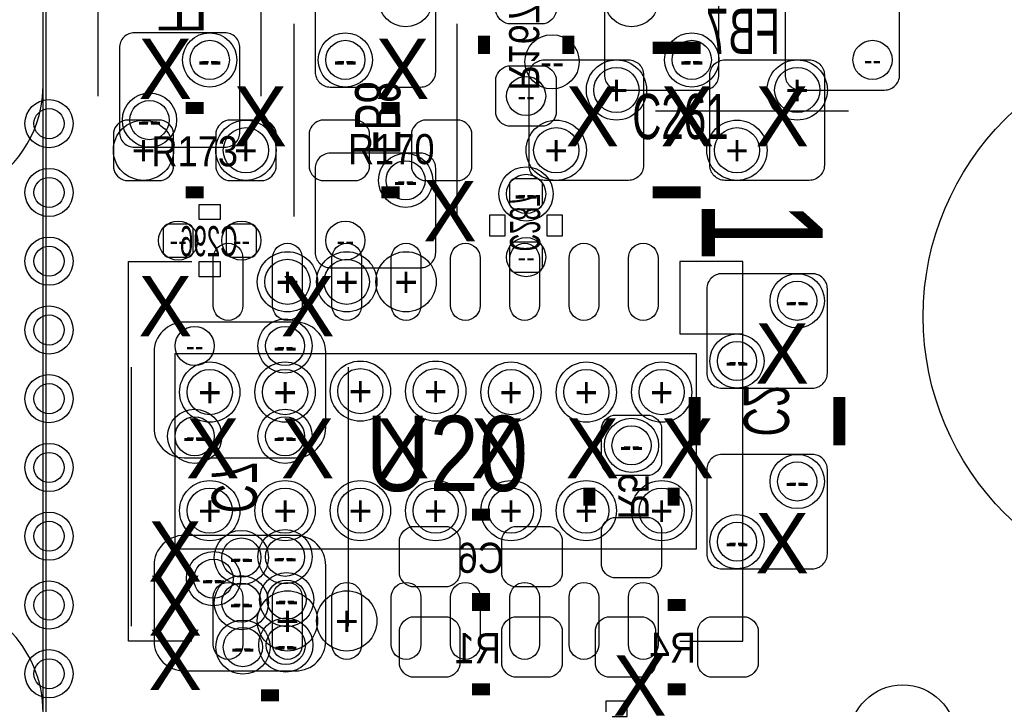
# Model space of a CAD drawing. Extents: x -22 to 398, y -34 to 263.
# Tile 7 of 48: x 11.8 to 20.1, y 27.92 to 33.7. Entities that reach past the tile are written whole.
import ezdxf
from ezdxf.enums import TextEntityAlignment as Align

# ---------------------------------------------------------------- set-up
doc = ezdxf.new("R2010")
doc.units = 0
for name, color, linetype in [('ASSY_BOT', 211, 'CONTINUOUS'), ('ASSY_TOP', 80, 'CONTINUOUS'), ('BOT', 153, 'CONTINUOUS'), ('DRILL', 254, 'CONTINUOUS'), ('OUTLINE', 5, 'CONTINUOUS'), ('SILK_BOT', 120, 'CONTINUOUS'), ('SILK_TOP', 211, 'CONTINUOUS'), ('TOP', 5, 'CONTINUOUS')]:
    doc.layers.add(name, color=color, linetype=linetype)

# ---------------------------------------------------------------- blocks, each defined once
blk = doc.blocks.new('FIGURE_CIRCLE')
blk.add_circle((0, 0), 0.5)

msp = doc.modelspace()

# ---------------------------------------------------------------- linework, layer by layer
at = {"layer": 'BOT'}
for points in [[(16.326104, 34.06902), (16.326104, 33.76422, -0.294587), (16.224504, 33.66262), (15.919704, 33.66262, -0.294587), (15.818104, 33.76422), (15.818104, 34.06902, -0.294587), (15.919704, 34.17062), (16.224504, 34.17062, -0.294587)], [(17.697704, 33.23082), (17.697704, 33.99282, 0.414214), (17.570704, 34.11982), (16.859504, 34.11982, 0.414214), (16.732504, 33.99282), (16.732504, 33.23082, 0.414214), (16.859504, 33.10382), (17.570704, 33.10382, 0.414214)], [(19.221704, 33.23082), (19.221704, 33.99282, 0.414214), (19.094704, 34.11982), (18.383504, 34.11982, 0.414214), (18.256504, 33.99282), (18.256504, 33.23082, 0.414214), (18.383504, 33.10382), (19.094704, 33.10382, 0.414214)], [(15.183104, 34.09442), (14.421104, 34.09442, 0.414214), (14.294104, 33.96742), (14.294104, 33.25622, 0.414214), (14.421104, 33.12922), (15.183104, 33.12922, 0.414214), (15.310104, 33.25622), (15.310104, 33.96742, 0.414214)], [(12.770104, 32.62122), (13.532104, 32.62122, 0.414214), (13.659104, 32.74822), (13.659104, 33.45942, 0.414214), (13.532104, 33.58642), (12.770104, 33.58642, 0.414214), (12.643104, 33.45942), (12.643104, 32.74822, 0.414214)], [(16.326104, 33.20542), (16.326104, 32.90062, -0.294587), (16.224504, 32.79902), (15.919704, 32.79902, -0.294587), (15.818104, 32.90062), (15.818104, 33.20542, -0.294587), (15.919704, 33.30702), (16.224504, 33.30702, -0.294587)], [(15.183104, 32.57042), (14.421104, 32.57042, 0.414214), (14.294104, 32.44342), (14.294104, 31.73222, 0.414214), (14.421104, 31.60522), (15.183104, 31.60522, 0.414214), (15.310104, 31.73222), (15.310104, 32.44342, 0.414214)], [(16.161004, 32.10052, 0.414214), (16.211804, 32.15132), (16.211804, 32.30372, 0.414214), (16.161004, 32.35452), (15.983204, 32.35452, 0.414214), (15.932404, 32.30372), (15.932404, 32.15132, 0.414214), (15.983204, 32.10052)], [(13.265404, 31.92272, 0.414214), (13.214604, 31.97352), (13.062204, 31.97352, 0.414214), (13.011404, 31.92272), (13.011404, 31.74492, 0.414214), (13.062204, 31.69412), (13.214604, 31.69412, 0.414214), (13.265404, 31.74492)], [(13.544804, 31.74492, 0.414214), (13.595604, 31.69412), (13.748004, 31.69412, 0.414214), (13.798804, 31.74492), (13.798804, 31.92272, 0.414214), (13.748004, 31.97352), (13.595604, 31.97352, 0.414214), (13.544804, 31.92272)], [(15.983204, 31.82112, 0.414214), (15.932404, 31.77032), (15.932404, 31.61792, 0.414214), (15.983204, 31.56712), (16.161004, 31.56712, 0.414214), (16.211804, 31.61792), (16.211804, 31.77032, 0.414214), (16.161004, 31.82112)], [(17.723104, 30.58922), (18.485104, 30.58922, 0.414214), (18.612104, 30.71622), (18.612104, 31.42742, 0.414214), (18.485104, 31.55442), (17.723104, 31.55442, 0.414214), (17.596104, 31.42742), (17.596104, 30.71622, 0.414214)], [(13.189204, 30.00248), (14.129004, 30.00248, 0.414214), (14.383004, 30.25648), (14.383004, 30.89148, 0.414214), (14.129004, 31.14548), (13.189204, 31.14548, 0.414214), (12.935204, 30.89148), (12.935204, 30.25648, 0.414214)], [(16.707104, 29.95422), (16.707104, 30.25902, -0.294587), (16.808704, 30.36062), (17.113504, 30.36062, -0.294587), (17.215104, 30.25902), (17.215104, 29.95422, -0.294587), (17.113504, 29.85262), (16.808704, 29.85262, -0.294587)], [(17.723104, 29.06522), (18.485104, 29.06522, 0.414214), (18.612104, 29.19222), (18.612104, 29.90342, 0.414214), (18.485104, 30.03042), (17.723104, 30.03042, 0.414214), (17.596104, 29.90342), (17.596104, 29.19222, 0.414214)], [(16.707104, 29.09062), (16.707104, 29.39542, -0.294587), (16.808704, 29.49702), (17.113504, 29.49702, -0.294587), (17.215104, 29.39542), (17.215104, 29.09062, -0.294587), (17.113504, 28.98902), (16.808704, 28.98902, -0.294587)], [(15.106904, 29.42082), (15.411704, 29.42082, -0.294587), (15.513304, 29.31922), (15.513304, 29.01442, -0.294587), (15.411704, 28.91282), (15.106904, 28.91282, -0.294587), (15.005304, 29.01442), (15.005304, 29.31922, -0.294587)], [(15.970504, 29.42082), (16.275304, 29.42082, -0.294587), (16.376904, 29.31922), (16.376904, 29.01442, -0.294587), (16.275304, 28.91282), (15.970504, 28.91282, -0.294587), (15.868904, 29.01442), (15.868904, 29.31922, -0.294587)], [(13.189204, 28.20416), (14.129004, 28.20416, 0.414214), (14.383004, 28.45816), (14.383004, 29.09316, 0.414214), (14.129004, 29.34716), (13.189204, 29.34716, 0.414214), (12.935204, 29.09316), (12.935204, 28.45816, 0.414214)], [(15.106904, 28.65882), (15.411704, 28.65882, -0.294587), (15.513304, 28.55722), (15.513304, 28.25242, -0.294587), (15.411704, 28.15082), (15.106904, 28.15082, -0.294587), (15.005304, 28.25242), (15.005304, 28.55722, -0.294587)], [(15.970504, 28.65882), (16.275304, 28.65882, -0.294587), (16.376904, 28.55722), (16.376904, 28.25242, -0.294587), (16.275304, 28.15082), (15.970504, 28.15082, -0.294587), (15.868904, 28.25242), (15.868904, 28.55722, -0.294587)], [(17.062704, 28.15082), (16.757904, 28.15082, -0.294587), (16.656304, 28.25242), (16.656304, 28.55722, -0.294587), (16.757904, 28.65882), (17.062704, 28.65882, -0.294587), (17.164304, 28.55722), (17.164304, 28.25242, -0.294587)], [(17.926304, 28.15082), (17.621504, 28.15082, -0.294587), (17.519904, 28.25242), (17.519904, 28.55722, -0.294587), (17.621504, 28.65882), (17.926304, 28.65882, -0.294587), (18.027904, 28.55722), (18.027904, 28.25242, -0.294587)]]:
    msp.add_lwpolyline(points, format="xyb", close=True, dxfattribs=at)
for centre, radius in [((21.769832, 31.19374), 2.3495), ((12.050014, 32.820102), 0.127), ((12.050014, 32.239966), 0.127), ((12.050014, 31.660084), 0.127), ((12.050014, 31.079948), 0.127), ((12.050014, 30.500066), 0.127), ((12.050014, 29.91993), 0.127), ((12.050014, 29.340048), 0.127), ((12.050014, 28.759912), 0.127), ((12.050014, 28.18003), 0.127)]:
    msp.add_circle(centre, radius, dxfattribs=at)
at = {"layer": 'DRILL'}
msp.add_lwpolyline([(12.022328, 11.98118), (57.021476, 11.98118), (57.021476, 55.479188), (55.517542, 56.983122), (12.022328, 56.983122)], close=True, dxfattribs=at)
for points in [[(9.99998, 33.150048, 1.000072), (11.999976, 33.150048)], [(11.999976, 27.850084, 0.999892), (9.99998, 27.850084)]]:
    msp.add_lwpolyline(points, format="xyb", dxfattribs=at)
at = {"layer": 'OUTLINE'}
msp.add_lwpolyline([(11.999976, 56.950102, -0.413204), (12.050014, 56.999886), (55.479442, 56.999886, -0.198304), (55.514748, 56.985408), (56.985408, 55.514494, -0.198861), (57.00014, 55.479188), (57.00014, 12.050014, -0.414338), (56.950102, 11.999976), (12.050014, 11.999976, -0.414338), (11.999976, 12.050014)], format="xyb", close=True, dxfattribs=at)
at = {"layer": 'SILK_BOT'}
for points in [[(12.465304, 33.05302), (12.465304, 34.67862)], [(13.836904, 34.67862), (13.836904, 33.05302)], [(14.116304, 32.03702), (14.116304, 33.66262)], [(15.487904, 33.66262), (15.487904, 32.03702)], [(18.789904, 32.92602), (17.164304, 32.92602)], [(12.744704, 28.58262), (12.744704, 30.76702)], [(14.573504, 28.58262), (14.573504, 30.76702)]]:
    msp.add_lwpolyline(points, dxfattribs=at)
at = {"layer": 'SILK_BOT', "const_width": 0.1016}
for points in [[(15.716504, 33.56102), (15.716504, 33.40862)], [(16.427704, 33.56102), (16.427704, 33.40862)], [(17.494504, 30.51302), (17.494504, 30.10662)], [(18.713704, 30.51302), (18.713704, 30.10662)], [(16.605504, 29.59862), (16.605504, 29.75102)], [(17.316704, 29.59862), (17.316704, 29.75102)], [(15.614904, 29.52242), (15.767304, 29.52242)], [(15.614904, 28.81122), (15.767304, 28.81122)], [(15.614904, 28.76042), (15.767304, 28.76042)], [(17.418304, 28.76042), (17.265904, 28.76042)], [(15.614904, 28.04922), (15.767304, 28.04922)], [(17.418304, 28.04922), (17.265904, 28.04922)]]:
    msp.add_lwpolyline(points, dxfattribs=at)
at = {"layer": 'SILK_BOT'}
for points in [[(13.494004, 32.13862), (13.494004, 32.01162), (13.316204, 32.01162), (13.316204, 32.13862)], [(15.767304, 32.04972), (15.894304, 32.04972), (15.894304, 31.87192), (15.767304, 31.87192)], [(16.249904, 32.04972), (16.376904, 32.04972), (16.376904, 31.87192), (16.249904, 31.87192)], [(13.494004, 31.65602), (13.494004, 31.52902), (13.316204, 31.52902), (13.316204, 31.65602)]]:
    msp.add_lwpolyline(points, close=True, dxfattribs=at)
at = {"layer": 'SILK_TOP', "const_width": 0.1016}
for points in [[(17.545304, 33.45942), (17.138904, 33.45942)], [(13.354304, 32.95142), (13.201904, 32.95142)], [(15.005304, 32.95142), (14.852904, 32.95142)], [(13.354304, 32.24022), (13.201904, 32.24022)], [(15.005304, 32.24022), (14.852904, 32.24022)], [(17.545304, 32.24022), (17.138904, 32.24022)], [(13.989304, 27.99842), (13.836904, 27.99842)]]:
    msp.add_lwpolyline(points, dxfattribs=at)
at = {"layer": 'SILK_TOP'}
for points in [[(13.252704, 28.45562), (12.719304, 28.45562), (12.719304, 31.65602), (13.252704, 31.65602)], [(17.367504, 28.45562), (17.900904, 28.45562), (17.900904, 31.65602), (17.367504, 31.65602), (17.367504, 31.04642), (17.900904, 31.04642)]]:
    msp.add_lwpolyline(points, dxfattribs=at)
msp.add_lwpolyline([(16.745204, 27.94762), (16.745204, 27.82062), (16.923004, 27.82062), (16.923004, 27.94762)], close=True, dxfattribs=at)
at = {"layer": 'TOP'}
for points in [[(16.097504, 32.46882), (16.097504, 33.23082, -0.414214), (16.224504, 33.35782), (16.935704, 33.35782, -0.414214), (17.062704, 33.23082), (17.062704, 32.46882, -0.414214), (16.935704, 32.34182), (16.224504, 32.34182, -0.414214)], [(17.621504, 32.46882), (17.621504, 33.23082, -0.414214), (17.748504, 33.35782), (18.459704, 33.35782, -0.414214), (18.586704, 33.23082), (18.586704, 32.46882, -0.414214), (18.459704, 32.34182), (17.748504, 32.34182, -0.414214)], [(12.998704, 32.84982), (12.693904, 32.84982, 0.294587), (12.592304, 32.74822), (12.592304, 32.44342, 0.294587), (12.693904, 32.34182), (12.998704, 32.34182, 0.294587), (13.100304, 32.44342), (13.100304, 32.74822, 0.294587)], [(13.862304, 32.84982), (13.557504, 32.84982, 0.294587), (13.455904, 32.74822), (13.455904, 32.44342, 0.294587), (13.557504, 32.34182), (13.862304, 32.34182, 0.294587), (13.963904, 32.44342), (13.963904, 32.74822, 0.294587)], [(14.649704, 32.84982), (14.344904, 32.84982, 0.294587), (14.243304, 32.74822), (14.243304, 32.44342, 0.294587), (14.344904, 32.34182), (14.649704, 32.34182, 0.294587), (14.751304, 32.44342), (14.751304, 32.74822, 0.294587)], [(15.513304, 32.84982), (15.208504, 32.84982, 0.294587), (15.106904, 32.74822), (15.106904, 32.44342, 0.294587), (15.208504, 32.34182), (15.513304, 32.34182, 0.294587), (15.614904, 32.44342), (15.614904, 32.74822, 0.294587)], [(13.435076, 31.285815), (13.435076, 31.685865, -1), (13.685012, 31.685865), (13.685012, 31.285815, -1)], [(13.935202, 31.285815), (13.935202, 31.685865, -1), (14.185138, 31.685865), (14.185138, 31.285815, -1)], [(14.435074, 31.285815), (14.435074, 31.685865, -1), (14.68501, 31.685865), (14.68501, 31.285815, -1)], [(14.9352, 31.285815), (14.9352, 31.685865, -1), (15.185136, 31.685865), (15.185136, 31.285815, -1)], [(15.435072, 31.285815), (15.435072, 31.685865, -1), (15.685008, 31.685865), (15.685008, 31.285815, -1)], [(15.935198, 31.285815), (15.935198, 31.685865, -1), (16.185134, 31.685865), (16.185134, 31.285815, -1)], [(16.43507, 31.285815), (16.43507, 31.685865, -1), (16.685006, 31.685865), (16.685006, 31.285815, -1)], [(16.935196, 31.285815), (16.935196, 31.685865, -1), (17.185132, 31.685865), (17.185132, 31.285815, -1)], [(13.685012, 28.825825), (13.685012, 28.425775, -1), (13.435076, 28.425775), (13.435076, 28.825825, -1)], [(14.185138, 28.825825), (14.185138, 28.425775, -1), (13.935202, 28.425775), (13.935202, 28.825825, -1)], [(14.68501, 28.825825), (14.68501, 28.425775, -1), (14.435074, 28.425775), (14.435074, 28.825825, -1)], [(15.185136, 28.825825), (15.185136, 28.425775, -1), (14.9352, 28.425775), (14.9352, 28.825825, -1)], [(15.685008, 28.825825), (15.685008, 28.425775, -1), (15.435072, 28.425775), (15.435072, 28.825825, -1)], [(16.185134, 28.825825), (16.185134, 28.425775, -1), (15.935198, 28.425775), (15.935198, 28.825825, -1)], [(16.685006, 28.825825), (16.685006, 28.425775, -1), (16.43507, 28.425775), (16.43507, 28.825825, -1)], [(17.185132, 28.825825), (17.185132, 28.425775, -1), (16.935196, 28.425775), (16.935196, 28.825825, -1)]]:
    msp.add_lwpolyline(points, format="xyb", close=True, dxfattribs=at)
msp.add_lwpolyline([(17.507204, 29.23032), (13.113004, 29.23032), (13.113004, 30.88132), (17.507204, 30.88132)], close=True, dxfattribs=at)
for centre, radius in [((21.769832, 31.19374), 2.3495), ((12.050014, 32.820102), 0.127), ((12.050014, 32.239966), 0.127), ((12.050014, 31.660084), 0.127), ((12.050014, 31.079948), 0.127), ((12.050014, 30.500066), 0.127), ((12.050014, 29.91993), 0.127), ((12.050014, 29.340048), 0.127), ((12.050014, 28.759912), 0.127), ((12.050014, 28.18003), 0.127), ((19.247104, 27.64282), 0.4445)]:
    msp.add_circle(centre, radius, dxfattribs=at)

# ---------------------------------------------------------------- block references
at = {"layer": 'DRILL'}
for p, xscale, yscale in [((15.056104, 33.86582), 0.4572, 0.4572), ((16.961104, 33.86582), 0.4572, 0.4572), ((13.405104, 33.35782), 0.4572, 0.4572), ((14.548104, 33.35782), 0.4572, 0.4572), ((16.291052, 33.341818), 0.4572, 0.4572), ((17.469104, 33.35782), 0.4572, 0.4572), ((13.405104, 33.35782), 0.3302, 0.3302), ((14.548104, 33.35782), 0.3302, 0.3302), ((17.469104, 33.35782), 0.3302, 0.3302), ((18.993104, 33.35782), 0.3302, 0.3302), ((16.834104, 33.10382), 0.508, 0.508), ((16.834104, 33.10382), 0.381, 0.381), ((18.358104, 33.10382), 0.508, 0.508), ((18.358104, 33.10382), 0.381, 0.381), ((16.072104, 33.05302), 0.3302, 0.3302), ((12.897104, 32.84982), 0.4572, 0.4572), ((12.050014, 32.820102), 0.4064, 0.4064), ((12.897104, 32.84982), 0.3302, 0.3302), ((12.846304, 32.59582), 0.508, 0.508), ((13.709904, 32.59582), 0.508, 0.508), ((16.326104, 32.59582), 0.508, 0.508), ((17.850104, 32.59582), 0.508, 0.508), ((13.709904, 32.59582), 0.381, 0.381), ((16.326104, 32.59582), 0.381, 0.381), ((17.850104, 32.59582), 0.381, 0.381), ((15.056104, 32.34182), 0.4572, 0.4572), ((15.056104, 32.34182), 0.3302, 0.3302), ((12.050014, 32.239966), 0.4064, 0.4064), ((16.072104, 32.22752), 0.4572, 0.4572), ((16.072104, 32.22752), 0.3302, 0.3302), ((13.138404, 31.83382), 0.3302, 0.3302), ((13.671804, 31.83382), 0.3302, 0.3302), ((14.548104, 31.83382), 0.3302, 0.3302), ((12.050014, 31.660084), 0.4064, 0.4064), ((16.072104, 31.69412), 0.3302, 0.3302), ((14.06017, 31.48584), 0.508, 0.508), ((14.560042, 31.48584), 0.508, 0.508), ((15.060168, 31.48584), 0.508, 0.508), ((14.06017, 31.48584), 0.381, 0.381), ((14.560042, 31.48584), 0.381, 0.381), ((18.358104, 31.32582), 0.4572, 0.4572), ((18.358104, 31.32582), 0.3302, 0.3302), ((12.050014, 31.079948), 0.4064, 0.4064), ((14.040104, 30.94482), 0.4572, 0.4572), ((13.278104, 30.94482), 0.3302, 0.3302), ((14.040104, 30.94482), 0.3302, 0.3302), ((17.850104, 30.81782), 0.4572, 0.4572), ((17.850104, 30.81782), 0.3302, 0.3302), ((13.405104, 30.555692), 0.508, 0.508), ((14.040104, 30.555692), 0.508, 0.508), ((14.675104, 30.56382), 0.508, 0.508), ((15.310104, 30.56382), 0.508, 0.508), ((15.945104, 30.555692), 0.508, 0.508), ((16.580104, 30.555692), 0.508, 0.508), ((17.215104, 30.555692), 0.508, 0.508), ((13.405104, 30.555692), 0.381, 0.381), ((14.040104, 30.555692), 0.381, 0.381), ((14.675104, 30.56382), 0.381, 0.381), ((15.310104, 30.56382), 0.381, 0.381), ((15.945104, 30.555692), 0.381, 0.381), ((16.580104, 30.555692), 0.381, 0.381), ((17.215104, 30.555692), 0.381, 0.381), ((12.050014, 30.500066), 0.4064, 0.4064), ((13.278104, 30.18282), 0.4572, 0.4572), ((14.040104, 30.18282), 0.4572, 0.4572), ((13.278104, 30.18282), 0.3302, 0.3302), ((14.040104, 30.18282), 0.3302, 0.3302), ((16.961104, 30.10662), 0.4572, 0.4572), ((16.961104, 30.10662), 0.3302, 0.3302), ((12.050014, 29.91993), 0.4064, 0.4064), ((18.358104, 29.80182), 0.4572, 0.4572), ((18.358104, 29.80182), 0.3302, 0.3302), ((13.405104, 29.555948), 0.508, 0.508), ((14.040104, 29.555948), 0.508, 0.508), ((14.675104, 29.555948), 0.508, 0.508), ((15.310104, 29.555948), 0.508, 0.508), ((15.945104, 29.555948), 0.508, 0.508), ((16.580104, 29.555948), 0.508, 0.508), ((17.215104, 29.555948), 0.508, 0.508), ((13.405104, 29.555948), 0.381, 0.381), ((14.040104, 29.555948), 0.381, 0.381), ((14.675104, 29.555948), 0.381, 0.381), ((15.310104, 29.555948), 0.381, 0.381), ((15.945104, 29.555948), 0.381, 0.381), ((16.580104, 29.555948), 0.381, 0.381), ((17.215104, 29.555948), 0.381, 0.381), ((12.050014, 29.340048), 0.4064, 0.4064), ((17.850104, 29.29382), 0.4572, 0.4572), ((13.671804, 29.16047), 0.4572, 0.4572), ((14.040104, 29.16682), 0.4572, 0.4572), ((17.850104, 29.29382), 0.3302, 0.3302), ((13.671804, 29.16047), 0.3302, 0.3302), ((14.040104, 29.16682), 0.3302, 0.3302), ((13.4366, 28.9814), 0.4572, 0.4572), ((13.4366, 28.9814), 0.3302, 0.3302), ((13.671804, 28.77947), 0.4572, 0.4572), ((14.052804, 28.80487), 0.4572, 0.4572), ((12.050014, 28.759912), 0.4064, 0.4064), ((13.671804, 28.77947), 0.3302, 0.3302), ((14.052804, 28.80487), 0.3302, 0.3302), ((14.06017, 28.6258), 0.508, 0.508), ((14.560042, 28.6258), 0.508, 0.508), ((14.0462, 28.4226), 0.4572, 0.4572), ((13.684504, 28.40482), 0.4572, 0.4572), ((13.684504, 28.40482), 0.3302, 0.3302), ((14.0462, 28.4226), 0.3302, 0.3302), ((12.050014, 28.18003), 0.4064, 0.4064)]:
    msp.add_blockref('FIGURE_CIRCLE', p, dxfattribs=dict(at, xscale=xscale, yscale=yscale))

# ---------------------------------------------------------------- texts
at = {"layer": 'ASSY_BOT', "text_generation_flag": 2}
for s, height, width, p in [('FB6', 0.381, 0.666667, (12.973304, 33.89122)), ('R167', 0.254, 0.9, (15.928848, 33.462976)), ('FB8', 0.381, 0.666667, (14.6304, 32.8676)), ('C287', 0.254, 0.6, (15.936468, 31.98622)), ('C2', 0.381, 0.666667, (17.907254, 30.39872)), ('C7', 0.381, 0.666667, (13.421868, 29.75102)), ('R5', 0.254, 0.9, (16.850868, 29.67482))]:
    msp.add_text(s, height=height, rotation=270, dxfattribs=dict(at, width=width)).set_placement(p, align=Align.CENTER)
for s, height, width, p in [('FB7', 0.381, 0.666667, (17.900904, 33.40862)), ('C296', 0.254, 0.6, (13.39723, 31.701994)), ('C6', 0.254, 0.9, (15.691104, 29.031184)), ('R1', 0.254, 0.9, (15.665704, 28.269184)), ('R4', 0.254, 0.9, (17.30883, 28.272994))]:
    msp.add_text(s, height=height, dxfattribs=dict(at, width=width)).set_placement(p, align=Align.CENTER)
at = {"layer": 'ASSY_TOP'}
for s, height, width, p in [('C261', 0.381, 0.666667, (17.3736, 32.6898)), ('R173', 0.254, 0.9, (13.278104, 32.460438)), ('R170', 0.254, 0.9, (14.9352, 32.478218)), ('U20', 0.635, 0.8784, (15.40383, 29.720794))]:
    msp.add_text(s, height=height, dxfattribs=dict(at, width=width)).set_placement(p, align=Align.CENTER)
at = {"layer": 'DRILL'}
for s, height, p in [('X', 0.508, (13.030454, 33.28162)), ('X', 0.508, (15.030704, 33.28162)), ('--', 0.2286, (13.405104, 33.35782)), ('--', 0.1651, (13.405104, 33.35782)), ('--', 0.2286, (14.548104, 33.35782)), ('--', 0.1651, (14.548104, 33.35782)), ('--', 0.2286, (16.291052, 33.341818)), ('--', 0.2286, (17.469104, 33.35782)), ('--', 0.1651, (17.469104, 33.35782)), ('--', 0.1651, (18.993104, 33.35782)), ('X', 0.508, (13.830554, 32.88157)), ('X', 0.508, (16.630904, 32.88157)), ('+', 0.254, (16.834104, 33.10382)), ('+', 0.1905, (16.834104, 33.10382)), ('X', 0.508, (17.431004, 32.88157)), ('X', 0.508, (18.231104, 32.88157)), ('+', 0.254, (18.358104, 33.10382)), ('+', 0.1905, (18.358104, 33.10382)), ('--', 0.1651, (16.072104, 33.05302)), ('--', 0.2286, (12.897104, 32.84982)), ('--', 0.1651, (12.897104, 32.84982)), ('+', 0.254, (12.846304, 32.59582)), ('+', 0.254, (13.709904, 32.59582)), ('+', 0.1905, (13.709904, 32.59582)), ('+', 0.254, (16.326104, 32.59582)), ('+', 0.1905, (16.326104, 32.59582)), ('+', 0.254, (17.850104, 32.59582)), ('+', 0.1905, (17.850104, 32.59582)), ('--', 0.2286, (15.056104, 32.34182)), ('--', 0.1651, (15.056104, 32.34182)), ('X', 0.508, (15.430754, 32.08147)), ('--', 0.2286, (16.072104, 32.22752)), ('--', 0.1651, (16.072104, 32.22752)), ('--', 0.1651, (13.138404, 31.83382)), ('--', 0.1651, (13.671804, 31.83382)), ('--', 0.1651, (14.548104, 31.83382)), ('--', 0.1651, (16.072104, 31.69412)), ('+', 0.254, (14.06017, 31.48584)), ('+', 0.1905, (14.06017, 31.48584)), ('+', 0.254, (14.560042, 31.48584)), ('+', 0.1905, (14.560042, 31.48584)), ('+', 0.254, (15.060168, 31.48584)), ('X', 0.508, (13.030454, 31.28137)), ('X', 0.508, (14.230604, 31.28137)), ('--', 0.2286, (18.358104, 31.32582)), ('--', 0.1651, (18.358104, 31.32582)), ('X', 0.508, (18.231104, 30.88132)), ('--', 0.1651, (13.278104, 30.94482)), ('--', 0.2286, (14.040104, 30.94482)), ('--', 0.1651, (14.040104, 30.94482)), ('--', 0.2286, (17.850104, 30.81782)), ('--', 0.1651, (17.850104, 30.81782)), ('+', 0.254, (13.405104, 30.555692)), ('+', 0.254, (14.040104, 30.555692)), ('+', 0.254, (14.675104, 30.56382)), ('+', 0.254, (15.310104, 30.56382)), ('+', 0.254, (15.945104, 30.555692)), ('+', 0.254, (16.580104, 30.555692)), ('+', 0.254, (17.215104, 30.555692)), ('+', 0.1905, (13.405104, 30.555692)), ('+', 0.1905, (14.040104, 30.555692)), ('+', 0.1905, (14.675104, 30.56382)), ('+', 0.1905, (15.310104, 30.56382)), ('+', 0.1905, (15.945104, 30.555692)), ('+', 0.1905, (16.580104, 30.555692)), ('+', 0.1905, (17.215104, 30.555692)), ('X', 0.508, (13.430504, 30.08122)), ('X', 0.508, (14.230604, 30.08122)), ('X', 0.508, (15.030704, 30.08122)), ('X', 0.508, (15.830804, 30.08122)), ('X', 0.508, (16.630904, 30.08122)), ('X', 0.508, (17.431004, 30.08122)), ('--', 0.2286, (13.278104, 30.18282)), ('--', 0.1651, (13.278104, 30.18282)), ('--', 0.2286, (14.040104, 30.18282)), ('--', 0.1651, (14.040104, 30.18282)), ('--', 0.2286, (16.961104, 30.10662)), ('--', 0.1651, (16.961104, 30.10662)), ('--', 0.2286, (18.358104, 29.80182)), ('--', 0.1651, (18.358104, 29.80182)), ('+', 0.254, (13.405104, 29.555948)), ('+', 0.254, (14.040104, 29.555948)), ('+', 0.254, (14.675104, 29.555948)), ('+', 0.254, (15.310104, 29.555948)), ('+', 0.254, (15.945104, 29.555948)), ('+', 0.254, (16.580104, 29.555948)), ('+', 0.254, (17.215104, 29.555948)), ('+', 0.1905, (13.405104, 29.555948)), ('+', 0.1905, (14.040104, 29.555948)), ('+', 0.1905, (14.675104, 29.555948)), ('+', 0.1905, (15.310104, 29.555948)), ('+', 0.1905, (15.945104, 29.555948)), ('+', 0.1905, (16.580104, 29.555948)), ('+', 0.1905, (17.215104, 29.555948)), ('X', 0.508, (18.231104, 29.28112)), ('X', 0.508, (13.113004, 29.21127)), ('--', 0.2286, (17.850104, 29.29382)), ('--', 0.1651, (17.850104, 29.29382)), ('--', 0.2286, (13.671804, 29.16047)), ('--', 0.1651, (13.671804, 29.16047)), ('--', 0.2286, (14.040104, 29.16682)), ('--', 0.1651, (14.040104, 29.16682)), ('X', 0.508, (13.113004, 28.75407)), ('--', 0.2286, (13.4366, 28.9814)), ('--', 0.1651, (13.4366, 28.9814)), ('--', 0.2286, (13.671804, 28.77947)), ('--', 0.1651, (13.671804, 28.77947)), ('--', 0.2286, (14.052804, 28.80487)), ('--', 0.1651, (14.052804, 28.80487)), ('+', 0.254, (14.06017, 28.6258)), ('+', 0.254, (14.560042, 28.6258)), ('X', 0.508, (13.113004, 28.29687)), ('--', 0.1651, (13.684504, 28.40482)), ('--', 0.2286, (14.0462, 28.4226)), ('--', 0.1651, (14.0462, 28.4226)), ('--', 0.2286, (13.684504, 28.40482)), ('X', 0.508, (17.030954, 28.08097))]:
    msp.add_text(s, height=height, dxfattribs=at).set_placement(p, align=Align.MIDDLE_CENTER)
at = {"layer": 'SILK_TOP', "width": 0.676544}
msp.add_text('1', height=1.020064, rotation=270, dxfattribs=at).set_placement((17.552924, 31.913576), align=Align.CENTER)

doc.saveas('drawing.dxf')
